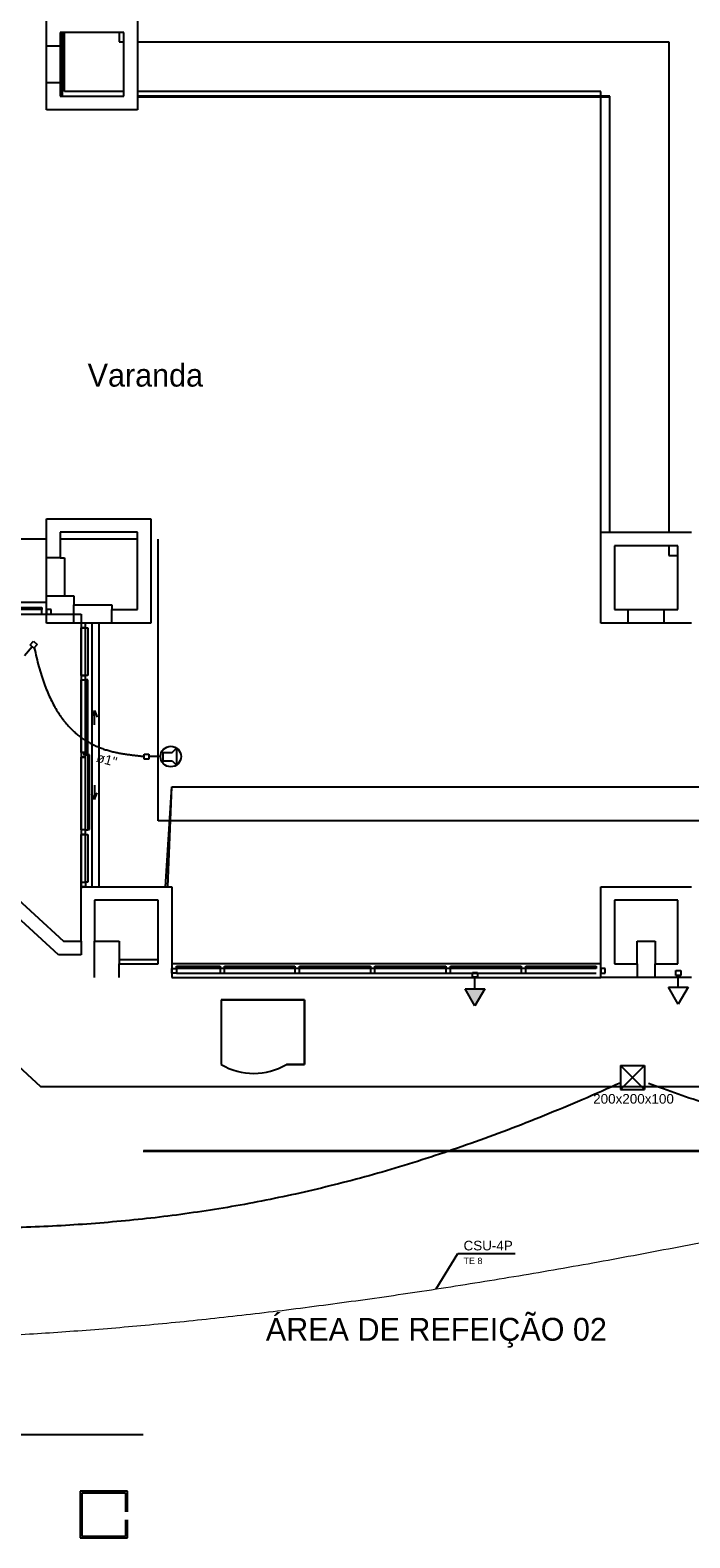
# Model space of a CAD drawing. Header units: millimetres. Extents: x 15 to 133, y 12 to 160.
# Tile 50 of 92: x 46 to 53, y 58 to 74. Entities that reach past the tile are written whole.
import ezdxf

# ---------------------------------------------------------------- set-up
doc = ezdxf.new("R2010")
doc.units = ezdxf.units.MM
doc.header["$MEASUREMENT"] = 0
for name, color, linetype, lineweight in [('Eletroduto - Marco Polo', 6, 'Continuous', 9), ('Layout - Marco Polo', 252, 'Continuous', 25), ('Linha de Chamada - Marco Polo', 1, 'Continuous', 25), ('Textos - Marco Polo', 143, 'Continuous', 25), ('Tomadas - Marco Polo', 150, 'Continuous', 25), ('Tub. Antena - Marco Polo', 170, 'Continuous', 25)]:
    doc.layers.add(name, color=color, linetype=linetype, lineweight=lineweight)
doc.layers.add('Parede - Marco Polo', color=7, linetype='Continuous')
doc.styles.add('Arial', font='arial.ttf')
doc.styles.add('CenturyGothic', font='GOTHIC.TTF')

msp = doc.modelspace()

# ---------------------------------------------------------------- hatches: boundary and pattern name
at = {"layer": 'Layout - Marco Polo', "linetype": 'Continuous'}
msp.add_hatch(color=256, dxfattribs=at).paths.add_polyline_path([(50.508, 63.879), (50.616, 63.692), (50.725, 63.879)])

# ---------------------------------------------------------------- linework, layer by layer
at = {"layer": 'Eletroduto - Marco Polo', "linetype": 'Continuous'}
msp.add_spline([(40.605, 60.404), (41.002, 60.299), (41.441, 60.211), (41.919, 60.141), (42.435, 60.088), (42.988, 60.051), (43.576, 60.032), (44.197, 60.029), (44.85, 60.043), (45.534, 60.072), (46.247, 60.118), (46.987, 60.179), (47.753, 60.256), (48.543, 60.348), (49.356, 60.455), (50.19, 60.577), (51.044, 60.714), (51.916, 60.865), (52.804, 61.031), (53.708, 61.21), (54.625, 61.404), (55.554, 61.611), (56.494, 61.831), (57.442, 62.065), (58.398, 62.312), (59.36, 62.571), (60.326, 62.843), (61.295, 63.128), (62.265, 63.424), (63.234, 63.733), (64.202, 64.054)], degree=3, dxfattribs=at)
msp.add_spline([(40.605, 60.404), (41.002, 60.299), (41.441, 60.211), (41.919, 60.141), (42.435, 60.088), (42.988, 60.051), (43.576, 60.032), (44.197, 60.029), (44.85, 60.043), (45.534, 60.072), (46.247, 60.118), (46.987, 60.179), (47.753, 60.256), (48.543, 60.348), (49.356, 60.455), (50.19, 60.577), (51.044, 60.714), (51.916, 60.865), (52.804, 61.031), (53.708, 61.21), (54.625, 61.404), (55.554, 61.611), (56.494, 61.831), (57.442, 62.065), (58.398, 62.312), (59.36, 62.571), (60.326, 62.843), (61.295, 63.128), (62.265, 63.424), (63.234, 63.733), (64.202, 64.054)], degree=3, dxfattribs=at)
at = {"layer": 'Layout - Marco Polo'}
for p, q in [((46.901, 74.3), (52.751, 74.3)), ((52.751, 74.3), (52.751, 68.904)), ((45.901, 68.829), (43.801, 68.829)), ((47.131, 65.729), (47.131, 68.829)), ((45.326, 68.078), (45.851, 68.078)), ((45.851, 68.054), (45.326, 68.054)), ((45.851, 68.053), (45.326, 68.053)), ((43.101, 68.004), (46.281, 68.004)), ((45.326, 68.004), (45.851, 68.004)), ((46.281, 68.004), (46.281, 64.984)), ((46.281, 67.329), (46.281, 67.854)), ((46.331, 67.329), (46.331, 67.854)), ((46.331, 67.329), (46.331, 67.854)), ((46.356, 67.854), (46.356, 67.329)), ((46.281, 67.329), (46.331, 67.329)), ((46.281, 67.329), (46.281, 67.279)), ((46.331, 67.329), (46.281, 67.329)), ((46.281, 67.279), (46.331, 67.279)), ((46.281, 66.479), (46.281, 67.279)), ((46.306, 67.279), (46.337, 67.279)), ((46.337, 67.279), (46.322, 67.279)), ((46.356, 67.329), (46.331, 67.329)), ((46.331, 67.279), (46.331, 67.329)), ((46.331, 66.479), (46.331, 67.279)), ((46.356, 67.279), (46.337, 67.279)), ((46.337, 67.279), (46.337, 66.455)), ((46.356, 66.455), (46.356, 67.279)), ((46.43, 66.944), (46.4, 66.881)), ((46.43, 66.944), (46.457, 66.869)), ((46.43, 66.784), (46.43, 66.944)), ((46.281, 66.479), (46.331, 66.479)), ((46.281, 66.479), (46.281, 66.429)), ((46.331, 66.479), (46.281, 66.479)), ((46.331, 66.429), (46.281, 66.429)), ((46.281, 65.629), (46.281, 66.429)), ((46.281, 66.429), (46.331, 66.429)), ((46.337, 66.454), (46.306, 66.454)), ((46.331, 66.429), (46.331, 66.479)), ((46.331, 65.629), (46.331, 66.429)), ((46.337, 66.455), (46.356, 66.455)), ((46.376, 66.455), (46.356, 66.455)), ((46.356, 66.455), (46.356, 65.632)), ((46.376, 65.632), (46.376, 66.455)), ((46.43, 66.123), (46.43, 65.963)), ((46.43, 65.963), (46.457, 66.038)), ((46.43, 65.963), (46.4, 66.027)), ((72.545, 65.729), (47.131, 65.729)), ((46.281, 65.629), (46.281, 65.579)), ((46.331, 65.629), (46.281, 65.629)), ((46.331, 65.579), (46.281, 65.579)), ((46.281, 65.054), (46.281, 65.579)), ((46.281, 65.579), (46.331, 65.579)), ((46.331, 65.579), (46.331, 65.629)), ((46.331, 65.054), (46.331, 65.579)), ((46.331, 65.054), (46.331, 65.579)), ((46.331, 65.579), (46.356, 65.579)), ((46.337, 65.629), (46.356, 65.629)), ((46.337, 65.629), (46.356, 65.629)), ((46.356, 65.632), (46.376, 65.632)), ((46.356, 65.579), (46.356, 65.054)), ((52.001, 64.154), (47.281, 64.154)), ((52.001, 64.154), (47.281, 64.154)), ((47.331, 64.128), (47.811, 64.128)), ((47.811, 64.103), (47.331, 64.103)), ((47.331, 64.054), (47.811, 64.054)), ((47.811, 64.128), (47.811, 64.103)), ((47.861, 64.104), (47.811, 64.104)), ((47.811, 64.104), (47.811, 64.054)), ((47.811, 64.054), (47.861, 64.054)), ((47.861, 64.103), (47.861, 64.128)), ((47.861, 64.128), (48.636, 64.128)), ((47.861, 64.054), (47.861, 64.104)), ((48.636, 64.103), (47.861, 64.103)), ((47.861, 64.054), (48.636, 64.054)), ((48.636, 64.128), (48.636, 64.103)), ((48.686, 64.104), (48.636, 64.104)), ((48.636, 64.104), (48.636, 64.054)), ((48.636, 64.054), (48.686, 64.054)), ((48.686, 64.103), (48.686, 64.128)), ((48.686, 64.128), (49.466, 64.128)), ((48.686, 64.054), (48.686, 64.104)), ((49.466, 64.103), (48.686, 64.103)), ((48.686, 64.054), (49.466, 64.054)), ((49.466, 64.128), (49.466, 64.103)), ((49.516, 64.104), (49.466, 64.104)), ((49.466, 64.104), (49.466, 64.054)), ((49.466, 64.054), (49.516, 64.054)), ((49.516, 64.103), (49.516, 64.128)), ((49.516, 64.128), (50.296, 64.128)), ((49.516, 64.054), (49.516, 64.104)), ((50.296, 64.103), (49.516, 64.103)), ((49.516, 64.054), (50.296, 64.054)), ((50.296, 64.128), (50.296, 64.103)), ((50.346, 64.104), (50.296, 64.104)), ((50.296, 64.104), (50.296, 64.054)), ((50.296, 64.054), (50.346, 64.054)), ((50.346, 64.103), (50.346, 64.128)), ((50.346, 64.128), (51.126, 64.128)), ((50.346, 64.054), (50.346, 64.104)), ((51.126, 64.103), (50.346, 64.103)), ((50.346, 64.054), (51.126, 64.054)), ((50.59, 64.06), (50.643, 64.06)), ((50.59, 64.007), (50.59, 64.06)), ((50.643, 64.06), (50.643, 64.007)), ((51.126, 64.128), (51.126, 64.103)), ((51.176, 64.104), (51.126, 64.104)), ((51.126, 64.104), (51.126, 64.054)), ((51.126, 64.054), (51.176, 64.054)), ((51.176, 64.103), (51.176, 64.128)), ((51.176, 64.128), (51.951, 64.128)), ((51.176, 64.054), (51.176, 64.104)), ((51.951, 64.103), (51.176, 64.103)), ((51.176, 64.054), (51.951, 64.054)), ((51.951, 64.128), (51.951, 64.103)), ((52.051, 64.104), (52.001, 64.104)), ((52.001, 64.104), (52.001, 64.054)), ((52.001, 64.054), (52.051, 64.054)), ((52.051, 64.054), (52.051, 64.104)), ((52.828, 64.08), (52.881, 64.08)), ((52.828, 64.027), (52.828, 64.08)), ((52.881, 64.08), (52.881, 64.027)), ((47.281, 64.004), (52.001, 64.004)), ((50.616, 63.692), (50.508, 63.879)), ((50.508, 63.879), (50.725, 63.879)), ((50.643, 64.007), (50.59, 64.007)), ((50.616, 63.879), (50.616, 64.007)), ((50.725, 63.879), (50.616, 63.692)), ((52.855, 63.712), (52.746, 63.899)), ((52.746, 63.899), (52.963, 63.899)), ((52.881, 64.027), (52.828, 64.027)), ((52.855, 63.899), (52.855, 64.027)), ((52.963, 63.899), (52.855, 63.712)), ((44.704, 63.845), (45.835, 62.804)), ((48.739, 63.759), (47.824, 63.759)), ((47.824, 63.759), (47.824, 63.048)), ((47.824, 63.759), (47.824, 63.048)), ((47.824, 63.759), (48.739, 63.759)), ((48.739, 63.048), (48.739, 63.759)), ((48.739, 63.759), (48.739, 63.048)), ((48.541, 63.048), (48.739, 63.048)), ((48.739, 63.048), (48.541, 63.048)), ((45.835, 62.804), (70.291, 62.804)), ((69.461, 62.091), (46.966, 62.091)), ((46.969, 62.101), (69.461, 62.101)), ((46.966, 58.97), (43.226, 58.97))]:
    msp.add_line(p, q, dxfattribs=at)
at = {"layer": 'Layout - Marco Polo', "color": 9}
for p, q in [((52.001, 73.754), (46.901, 73.754)), ((52.101, 73.704), (46.901, 73.704)), ((52.101, 73.694), (46.901, 73.694)), ((52.001, 68.904), (52.001, 73.754)), ((52.101, 68.904), (52.101, 73.704)), ((52.101, 70.654), (52.101, 73.694)), ((43.101, 68.134), (45.901, 68.134)), ((46.401, 67.904), (46.401, 65.004)), ((46.476, 67.904), (46.476, 65.004)), ((47.211, 65.004), (47.281, 66.104)), ((47.238, 65.004), (47.281, 66.104)), ((47.281, 66.104), (72.545, 66.104)), ((47.281, 66.104), (72.545, 66.104))]:
    msp.add_line(p, q, dxfattribs=at)
at = {"layer": 'Layout - Marco Polo'}
msp.add_arc((48.183, 63.651), 0.702, 239.292, 300.708, dxfattribs=at)
msp.add_arc((48.183, 63.651), 0.702, 239.292, 300.708, dxfattribs=at)
at = {"layer": 'Linha de Chamada - Marco Polo'}
for p, q in [((50.19, 60.577), (50.429, 60.968)), ((50.429, 60.968), (51.059, 60.968)), ((50.429, 60.968), (51.059, 60.968))]:
    msp.add_line(p, q, dxfattribs=at)
at = {"layer": 'Parede - Marco Polo'}
for p, q in [((45.901, 73.554), (45.901, 74.554)), ((46.901, 74.554), (46.901, 73.554)), ((46.751, 74.404), (46.051, 74.404)), ((46.051, 74.404), (46.051, 73.704)), ((46.701, 74.404), (46.701, 74.3)), ((46.751, 73.704), (46.751, 74.404)), ((46.051, 74.254), (45.901, 74.254)), ((46.701, 74.3), (46.751, 74.3)), ((45.901, 73.854), (46.051, 73.854)), ((46.051, 73.704), (46.751, 73.704)), ((46.901, 73.554), (45.901, 73.554)), ((45.901, 69.054), (47.051, 69.054)), ((45.901, 67.904), (45.901, 69.054)), ((47.051, 69.054), (47.051, 67.904)), ((46.901, 68.904), (46.051, 68.904)), ((46.051, 68.904), (46.051, 68.624)), ((46.901, 68.054), (46.901, 68.904)), ((52.001, 68.904), (53.001, 68.904)), ((52.001, 67.904), (52.001, 68.904)), ((46.901, 68.829), (46.051, 68.829)), ((52.851, 68.754), (52.151, 68.754)), ((52.151, 68.754), (52.151, 68.054)), ((52.751, 68.754), (52.751, 68.65)), ((52.851, 68.054), (52.851, 68.754)), ((46.051, 68.624), (45.901, 68.624)), ((46.051, 68.624), (46.101, 68.624)), ((46.101, 68.624), (46.101, 68.204)), ((52.751, 68.65), (52.851, 68.65)), ((45.901, 68.204), (46.101, 68.204)), ((46.101, 68.204), (46.201, 68.204)), ((46.201, 68.204), (46.201, 68.104)), ((45.851, 68.078), (45.851, 68.053)), ((45.851, 68.004), (45.851, 68.054)), ((45.951, 68.054), (45.901, 68.054)), ((45.901, 68.054), (45.901, 68.004)), ((45.951, 68.004), (45.951, 68.054)), ((46.201, 68.104), (46.621, 68.104)), ((46.201, 67.904), (46.201, 68.104)), ((46.621, 68.104), (46.621, 68.054)), ((46.621, 68.054), (46.901, 68.054)), ((46.621, 67.904), (46.621, 68.054)), ((52.151, 68.054), (52.851, 68.054)), ((52.301, 68.054), (52.301, 67.904)), ((52.701, 67.904), (52.701, 68.054)), ((45.901, 68.004), (45.951, 68.004)), ((47.051, 67.904), (45.901, 67.904)), ((46.281, 67.904), (46.281, 67.854)), ((46.331, 67.904), (46.281, 67.904)), ((46.331, 67.854), (46.331, 67.904)), ((53.001, 67.904), (52.001, 67.904)), ((46.331, 67.854), (46.281, 67.854)), ((46.281, 67.854), (46.331, 67.854)), ((46.331, 67.854), (46.356, 67.854)), ((46.281, 65.054), (46.331, 65.054)), ((46.281, 65.004), (46.281, 65.054)), ((46.281, 65.054), (46.331, 65.054)), ((46.356, 65.054), (46.331, 65.054)), ((46.331, 65.054), (46.331, 65.004)), ((46.032, 64.254), (45.348, 64.883)), ((45.449, 64.993), (46.09, 64.404)), ((46.281, 64.404), (46.281, 65.004)), ((46.281, 65.004), (47.281, 65.004)), ((46.331, 65.004), (46.281, 65.004)), ((47.281, 65.004), (47.281, 64.004)), ((52.001, 64.004), (52.001, 65.004)), ((52.001, 65.004), (53.001, 65.004)), ((46.431, 64.854), (46.431, 64.404)), ((47.131, 64.854), (46.431, 64.854)), ((47.131, 64.154), (47.131, 64.854)), ((52.151, 64.854), (52.151, 64.154)), ((52.851, 64.854), (52.151, 64.854)), ((52.851, 64.154), (52.851, 64.854)), ((46.09, 64.404), (46.281, 64.404)), ((46.281, 64.404), (46.281, 64.254)), ((46.431, 64.404), (46.701, 64.404)), ((46.431, 64.004), (46.431, 64.404)), ((46.701, 64.404), (46.701, 64.154)), ((52.401, 64.154), (52.401, 64.404)), ((52.401, 64.404), (52.601, 64.404)), ((52.601, 64.404), (52.601, 64.154)), ((46.281, 64.254), (46.032, 64.254)), ((46.701, 64.204), (47.131, 64.204)), ((46.701, 64.154), (47.131, 64.154)), ((46.701, 64.004), (46.701, 64.154)), ((47.281, 64.054), (47.281, 64.104)), ((47.281, 64.104), (47.331, 64.104)), ((47.331, 64.054), (47.281, 64.054)), ((47.331, 64.103), (47.331, 64.128)), ((47.331, 64.104), (47.331, 64.054)), ((52.151, 64.154), (52.401, 64.154)), ((52.401, 64.154), (52.401, 64.004)), ((52.601, 64.154), (52.851, 64.154)), ((52.601, 64.004), (52.601, 64.154)), ((53.001, 64.004), (52.001, 64.004)), ((46.792, 58.353), (46.272, 58.353)), ((46.272, 58.353), (46.272, 57.838)), ((46.292, 58.333), (46.772, 58.333)), ((46.292, 57.853), (46.292, 58.333)), ((46.772, 58.333), (46.772, 58.126)), ((46.792, 58.126), (46.792, 58.353)), ((46.772, 58.036), (46.772, 57.853)), ((46.792, 57.838), (46.792, 58.036)), ((46.272, 57.838), (46.792, 57.838)), ((46.772, 57.853), (46.292, 57.853))]:
    msp.add_line(p, q, dxfattribs=at)
at = {"layer": 'Parede - Marco Polo', "color": 9}
for p, q in [((46.076, 73.704), (46.076, 74.404)), ((46.101, 73.754), (46.101, 74.404)), ((46.751, 73.754), (46.101, 73.754))]:
    msp.add_line(p, q, dxfattribs=at)
at = {"layer": 'Tomadas - Marco Polo'}
for p, q in [((45.722, 67.664), (45.757, 67.705)), ((45.757, 67.705), (45.797, 67.671)), ((45.66, 67.549), (45.743, 67.647)), ((45.763, 67.63), (45.722, 67.664)), ((45.797, 67.671), (45.763, 67.63)), ((46.976, 66.409), (46.976, 66.462)), ((46.976, 66.462), (47.029, 66.462)), ((47.029, 66.409), (46.976, 66.409)), ((47.029, 66.462), (47.029, 66.409)), ((47.157, 66.436), (47.029, 66.436)), ((47.18, 66.482), (47.283, 66.482)), ((47.18, 66.482), (47.18, 66.389)), ((47.18, 66.389), (47.283, 66.389)), ((47.283, 66.482), (47.332, 66.529)), ((47.283, 66.389), (47.332, 66.342)), ((47.332, 66.529), (47.332, 66.342)), ((52.219, 63.038), (52.484, 63.038)), ((52.219, 63.038), (52.219, 62.773)), ((52.219, 63.038), (52.484, 62.773)), ((52.484, 63.038), (52.219, 62.773)), ((52.484, 63.038), (52.484, 62.773)), ((52.219, 62.773), (52.484, 62.773))]:
    msp.add_line(p, q, dxfattribs=at)
msp.add_circle((47.269, 66.436), 0.113, dxfattribs=at)
at = {"layer": 'Tub. Antena - Marco Polo', "linetype": 'Continuous'}
for points in [[(45.766, 67.634), (45.791, 67.525), (45.817, 67.424), (45.845, 67.329), (45.875, 67.24), (45.907, 67.158), (45.941, 67.082), (45.976, 67.012), (46.013, 66.948), (46.051, 66.889), (46.09, 66.834), (46.131, 66.785), (46.172, 66.741), (46.215, 66.7), (46.258, 66.664), (46.302, 66.632), (46.347, 66.603), (46.392, 66.578), (46.437, 66.555), (46.483, 66.536), (46.529, 66.519), (46.575, 66.505), (46.621, 66.492), (46.667, 66.482), (46.713, 66.473), (46.758, 66.465), (46.803, 66.459), (46.847, 66.453), (46.891, 66.448), (46.933, 66.443), (46.975, 66.439)], [(52.221, 62.846), (51.797, 62.659), (51.382, 62.486), (50.974, 62.326), (50.573, 62.179), (50.178, 62.044), (49.788, 61.921), (49.403, 61.81), (49.021, 61.711), (48.643, 61.622), (48.267, 61.544), (47.892, 61.475), (47.518, 61.417), (47.144, 61.367), (46.769, 61.327), (46.393, 61.295), (46.014, 61.271), (45.632, 61.255), (45.246, 61.246), (44.856, 61.244), (44.46, 61.248), (44.059, 61.258), (43.65, 61.274), (43.234, 61.296), (42.809, 61.322), (42.376, 61.353), (41.932, 61.387), (41.477, 61.426), (41.012, 61.468), (40.534, 61.512), (40.043, 61.559)], [(64.233, 62.844), (63.764, 62.7), (63.301, 62.567), (62.844, 62.447), (62.394, 62.337), (61.949, 62.239), (61.511, 62.151), (61.079, 62.075), (60.653, 62.009), (60.232, 61.953), (59.817, 61.908), (59.407, 61.872), (59.003, 61.847), (58.604, 61.831), (58.21, 61.824), (57.822, 61.827), (57.438, 61.839), (57.059, 61.859), (56.685, 61.888), (56.316, 61.926), (55.951, 61.971), (55.591, 62.025), (55.234, 62.087), (54.883, 62.156), (54.535, 62.233), (54.191, 62.317), (53.851, 62.408), (53.515, 62.506), (53.182, 62.61), (52.853, 62.721), (52.528, 62.838)]]:
    msp.add_spline(points, degree=3, dxfattribs=at)

# ---------------------------------------------------------------- texts
at = {"layer": 'Textos - Marco Polo', "line_spacing_factor": 0.798}
for s, insert, char_height, width, attachment_point, style in [('Varanda', (46.354, 70.504), 0.2513, 2.1111, 7, 'CenturyGothic'), ('200x200x100', (52.362, 62.615), 0.1059, 1.39788, 8, 'Arial'), ('CSU-4P', (50.491, 61), 0.1059, 0.76248, 7, 'Arial'), ('TE 8', (50.491, 60.85), 0.0706, 0.33888, 7, 'Arial'), ('ÁREA DE REFEIÇÃO 02', (48.315, 59.93), 0.25132, 5.73012, 7, 'CenturyGothic')]:
    msp.add_mtext(s, dxfattribs=dict(at, insert=insert, char_height=char_height, width=width, attachment_point=attachment_point, style=style))
at = {"layer": 'Textos - Marco Polo', "insert": (46.55, 66.349), "char_height": 0.1059, "width": 0.38124, "attachment_point": 8, "rotation": 344.5015, "line_spacing_factor": 0.798, "style": 'Arial'}
msp.add_mtext('ø1"', dxfattribs=at)

doc.saveas('drawing.dxf')
